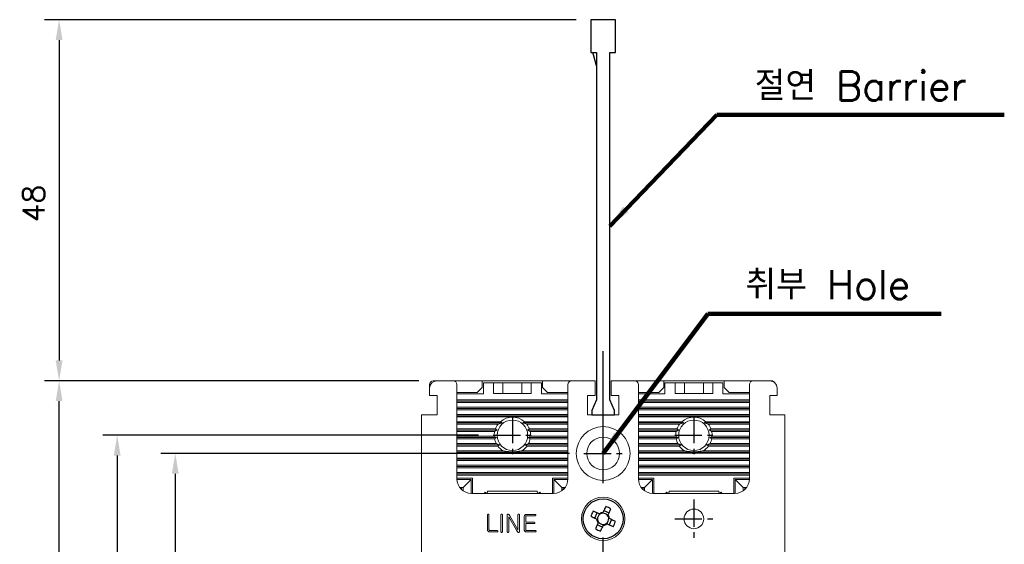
# Model space of a CAD drawing. Extents: x 2148 to 5345, y -907 to 1583.
# Tile 5 of 16: x 3966 to 4101, y 1401 to 1473. Entities that reach past the tile are written whole.
import ezdxf

# ---------------------------------------------------------------- set-up
doc = ezdxf.new("R2010")
doc.units = 0
doc.header["$LTSCALE"] = 3
doc.header["$MEASUREMENT"] = 0
doc.linetypes.add('CENTER', pattern=[2, 1.25, -0.25, 0.25, -0.25])
doc.layers.get('0').update_dxf_attribs({"linetype": 'CONTINUOUS'})
doc.layers.get('Defpoints').update_dxf_attribs({"linetype": 'CONTINUOUS'})
doc.layers.add('cen', color=1, linetype='CENTER')
doc.layers.add('di', color=3, linetype='CONTINUOUS')
doc.styles.add('KIM', font='ROMANS.shx', dxfattribs={"height": 5, "bigfont": 'GSG1.shx'})
doc.styles.get("Standard").update_dxf_attribs({"font": 'romans.shx', "height": 3, "bigfont": 'ghs.shx'})
doc.dimstyles.get("Standard").update_dxf_attribs({"dimtxt": 0.18, "dimasz": 0.18, "dimexe": 0.18, "dimexo": 0.0625, "dimgap": 0.09, "dimtad": 0, "dimtih": 1, "dimtoh": 1, "dimdec": 4, "dimzin": 0, "dimdsep": 46, "dimtxsty": 'Standard', "dimcen": 0.09, "dimadec": 0, "dimazin": 0, "dimtfac": 1, "dimtdec": 4, "dimtofl": 0, "dimtmove": 0, "dimatfit": 3, "dimfxl": 0, "dimtolj": 1, "dimtzin": 0, "dimarcsym": 0})
doc.dimstyles.new('STANDARD$0', dxfattribs={"dimtxt": 5, "dimasz": 5, "dimexe": 1, "dimexo": 2, "dimgap": 2, "dimtad": 1, "dimdec": 4, "dimzin": 12, "dimdsep": 46, "dimtxsty": 'KIM', "dimcen": -1, "dimdle": 0.1, "dimadec": 0, "dimazin": 0, "dimtfac": 1, "dimtdec": 4, "dimtmove": 0, "dimatfit": 3, "dimfxl": 0, "dimtolj": 1, "dimtzin": 0, "dimarcsym": 0})

# ---------------------------------------------------------------- blocks, each defined once
blk = doc.blocks.new('M3')
at = {"color": 4}
for p, q in [((1259.59, 222.64), (1260.31, 222.3)), ((1258.33, 221.58), (1258.67, 222.3)), ((1258.62, 221.45), (1258.72, 221.4)), ((1258.85, 221.05), (1258.8, 220.95)), ((1259.05, 222.12), (1258.95, 222.17)), ((1259.45, 222.35), (1259.41, 222.25)), ((1260.13, 221.92), (1260.17, 222.02)), ((1260.35, 221.52), (1260.25, 221.56)), ((1260.64, 221.38), (1260.3, 220.67)), ((1259.39, 220.33), (1258.67, 220.67)), ((1259.52, 220.62), (1259.57, 220.72)), ((1259.92, 220.85), (1260.02, 220.8))]:
    blk.add_line(p, q, dxfattribs=at)
at = {"color": 4, "flags": 128}
for points in [[(1258.95, 222.17), (1258.85, 222.22), (1258.74, 222.27), (1258.64, 222.32), (1258.54, 222.36), (1258.43, 222.41), (1258.33, 222.46), (1258.22, 222.51), (1258.12, 222.56)], [(1259.84, 223.18), (1259.79, 223.08), (1259.75, 222.98), (1259.7, 222.87), (1259.65, 222.77), (1259.6, 222.67), (1259.55, 222.56), (1259.5, 222.46), (1259.45, 222.35)], [(1260.17, 222.02), (1260.22, 222.12), (1260.27, 222.23), (1260.32, 222.33), (1260.37, 222.43), (1260.42, 222.54), (1260.46, 222.64), (1260.51, 222.75), (1260.56, 222.85)], [(1257.79, 221.84), (1257.89, 221.79), (1257.99, 221.74), (1258.1, 221.69), (1258.2, 221.65), (1258.31, 221.6), (1258.41, 221.55), (1258.52, 221.5), (1258.62, 221.45)], [(1261.19, 221.13), (1261.08, 221.18), (1260.98, 221.22), (1260.88, 221.27), (1260.77, 221.32), (1260.67, 221.37), (1260.56, 221.42), (1260.46, 221.47), (1260.35, 221.52)], [(1258.8, 220.95), (1258.75, 220.85), (1258.7, 220.74), (1258.66, 220.64), (1258.61, 220.53), (1258.56, 220.43), (1258.51, 220.32), (1258.46, 220.22), (1258.41, 220.12)], [(1259.13, 219.78), (1259.18, 219.89), (1259.23, 219.99), (1259.28, 220.09), (1259.32, 220.2), (1259.37, 220.3), (1259.42, 220.41), (1259.47, 220.51), (1259.52, 220.62)], [(1260.02, 220.8), (1260.12, 220.75), (1260.23, 220.7), (1260.33, 220.65), (1260.44, 220.6), (1260.54, 220.55), (1260.65, 220.51), (1260.75, 220.46), (1260.85, 220.41)]]:
    blk.add_lwpolyline(points, dxfattribs=at)
at = {"color": 4}
blk.add_circle((1259.49, 221.48), 2.75, dxfattribs=at)
for centre, radius, start, end in [((1271.82, 215.73), 15.31, 153.5189, 156.4838), ((1253.74, 209.15), 15.31, 63.5189, 66.4838), ((1259.49, 221.48), 0.867, 182.1643, 217.8385), ((1259.49, 221.48), 0.771, 124.1053, 185.8975), ((1259.49, 221.48), 0.771, 185.8975, 214.1053), ((1259.49, 221.48), 0.771, 214.1053, 275.8975), ((1259.49, 221.48), 0.867, 92.1643, 127.8385), ((1259.49, 221.48), 0.771, 95.8975, 124.1053), ((1259.49, 221.48), 0.771, 34.1053, 95.8975), ((1259.49, 221.48), 0.771, 304.1053, 5.8975), ((1259.49, 221.48), 0.771, 5.8975, 34.1053), ((1259.49, 221.48), 0.867, 2.1643, 37.8385), ((1247.15, 227.24), 15.31, 333.5189, 336.4838), ((1265.24, 233.82), 15.31, 243.519, 246.4838), ((1259.49, 221.48), 0.867, 272.1643, 307.8385), ((1259.49, 221.48), 0.771, 275.8975, 304.1053)]:
    blk.add_arc(centre, radius, start, end, dxfattribs=at)
blk = doc.blocks.new('*D32')
at = {"layer": 'Defpoints', "color": 0}
for p in [(3971.08, 1423.23), (4022.61, 1423.23), (4022.61, 1293.23)]:
    blk.add_point(p, dxfattribs=at)
at = {"layer": 'di'}
for p, q in [((4020.61, 1423.23), (3969.08, 1423.23)), ((3971.08, 1296.03), (3971.08, 1420.43)), ((4020.61, 1293.23), (3969.08, 1293.23))]:
    blk.add_line(p, q, dxfattribs=at)
for points in [[(3970.61, 1420.43), (3971.55, 1420.43), (3971.08, 1423.23)], [(3970.61, 1296.03), (3971.55, 1296.03), (3971.08, 1293.23)]]:
    blk.add_solid(points, dxfattribs=at)
at = {"layer": 'di', "insert": (3967.58, 1358.23), "char_height": 3, "attachment_point": 5, "rotation": 90}
blk.add_mtext('\\A1;130', dxfattribs=at)
blk = doc.blocks.new('12323')
for p, q in [((3740.7, 1408.13), (3738.5, 1408.13)), ((3738.5, 1408.13), (3738.5, 1404.73)), ((3743, 1408.13), (3738.5, 1408.13)), ((3743, 1407.33), (3743, 1408.13)), ((3792.3, 1407.98), (3790.8, 1407.33)), ((3792.9, 1407.98), (3792.3, 1407.98)), ((3792.9, 1404.88), (3792.9, 1407.98)), ((3790.8, 1407.33), (3743, 1407.33)), ((3743, 1405.53), (3790.8, 1405.53)), ((3743, 1405.53), (3790.8, 1405.53)), ((3743, 1404.73), (3743, 1405.53)), ((3743.65, 1405.18), (3743, 1404.98)), ((3744.85, 1405.53), (3743.65, 1405.18)), ((3790.8, 1405.53), (3792.3, 1404.88)), ((3738.5, 1404.73), (3740.7, 1404.73)), ((3738.5, 1404.73), (3743, 1404.73)), ((3792.3, 1404.88), (3792.9, 1404.88))]:
    blk.add_line(p, q)
blk = doc.blocks.new('*D84')
at = {"layer": 'Defpoints', "color": 0}
for p in [(4044.31, 1472.93), (3971.08, 1423.23), (4022.61, 1423.23)]:
    blk.add_point(p, dxfattribs=at)
at = {"layer": 'di'}
for p, q in [((4042.31, 1472.93), (3969.08, 1472.93)), ((3971.08, 1470.13), (3971.08, 1426.03)), ((4020.61, 1423.23), (3969.08, 1423.23))]:
    blk.add_line(p, q, dxfattribs=at)
for points in [[(3970.61, 1470.13), (3971.55, 1470.13), (3971.08, 1472.93)], [(3970.61, 1426.03), (3971.55, 1426.03), (3971.08, 1423.23)]]:
    blk.add_solid(points, dxfattribs=at)
at = {"layer": 'di', "insert": (3967.58, 1447.63), "char_height": 3, "attachment_point": 5, "rotation": 90}
blk.add_mtext('\\A1;48', dxfattribs=at)
blk = doc.blocks.new('*D87')
at = {"layer": 'Defpoints', "color": 0}
for p in [(4030.86, 1415.73), (3979.08, 1300.73), (4030.86, 1300.73)]:
    blk.add_point(p, dxfattribs=at)
at = {"layer": 'di'}
for p, q in [((4028.86, 1415.73), (3977.08, 1415.73)), ((3979.08, 1412.93), (3979.08, 1303.53)), ((4028.86, 1300.73), (3977.08, 1300.73))]:
    blk.add_line(p, q, dxfattribs=at)
for points in [[(3978.61, 1412.93), (3979.55, 1412.93), (3979.08, 1415.73)], [(3978.61, 1303.53), (3979.55, 1303.53), (3979.08, 1300.73)]]:
    blk.add_solid(points, dxfattribs=at)
at = {"layer": 'di', "insert": (3975.58, 1358.23), "char_height": 3, "attachment_point": 5, "rotation": 90}
blk.add_mtext('\\A1;115', dxfattribs=at)
blk = doc.blocks.new('*D90')
at = {"layer": 'Defpoints', "color": 0}
for p in [(4043.36, 1413.23), (3987.08, 1303.23), (4043.36, 1303.23)]:
    blk.add_point(p, dxfattribs=at)
at = {"layer": 'di'}
for p, q in [((4041.36, 1413.23), (3985.08, 1413.23)), ((3987.08, 1410.43), (3987.08, 1306.03)), ((4041.36, 1303.23), (3985.08, 1303.23))]:
    blk.add_line(p, q, dxfattribs=at)
for points in [[(3986.61, 1410.43), (3987.55, 1410.43), (3987.08, 1413.23)], [(3986.61, 1306.03), (3987.55, 1306.03), (3987.08, 1303.23)]]:
    blk.add_solid(points, dxfattribs=at)
at = {"layer": 'di', "insert": (3983.58, 1358.23), "char_height": 3, "attachment_point": 5, "rotation": 90}
blk.add_mtext('\\A1;110', dxfattribs=at)

msp = doc.modelspace()

# ---------------------------------------------------------------- linework, layer by layer
at = {"color": 7, "linetype": 'Continuous', "lineweight": 15}
for p, q in [((4022.11358, 1422.22573), (4022.11358, 1422.72573)), ((4023.11358, 1423.22573), (4022.61358, 1423.22573)), ((4023.11358, 1423.22573), (4025.36358, 1423.22573)), ((4029.36358, 1423.22573), (4025.36358, 1423.22573)), ((4025.86358, 1422.72573), (4025.86358, 1409.72573)), ((4029.36358, 1422.32573), (4029.36358, 1423.22573)), ((4037.66358, 1423.22573), (4029.36358, 1423.22573)), ((4029.51358, 1421.42573), (4029.51358, 1422.92573)), ((4029.51358, 1422.92573), (4030.91358, 1422.92573)), ((4030.91358, 1421.47573), (4030.91358, 1422.92573)), ((4032.21358, 1422.92573), (4030.91358, 1422.92573)), ((4032.21358, 1421.47573), (4032.21358, 1422.92573)), ((4034.81358, 1422.92573), (4032.21358, 1422.92573)), ((4034.81358, 1421.47573), (4034.81358, 1422.92573)), ((4036.11358, 1422.92573), (4034.81358, 1422.92573)), ((4036.11358, 1421.47573), (4036.11358, 1422.92573)), ((4036.11358, 1422.92573), (4037.51358, 1422.92573)), ((4037.51358, 1422.92573), (4037.51358, 1421.42573)), ((4037.66358, 1423.22573), (4037.66358, 1422.32573)), ((4041.66358, 1423.22573), (4037.66358, 1423.22573)), ((4041.16358, 1409.72573), (4041.16358, 1422.72573)), ((4041.66358, 1423.22573), (4044.91358, 1423.22573)), ((4044.91358, 1423.22573), (4044.91358, 1422.72573)), ((4044.91358, 1421.22573), (4044.91358, 1422.72573)), ((4047.11358, 1422.72573), (4047.11358, 1423.22573)), ((4047.11358, 1423.22573), (4050.36358, 1423.22573)), ((4047.11358, 1422.72573), (4047.11358, 1421.22573)), ((4054.36358, 1423.22573), (4050.36358, 1423.22573)), ((4050.86358, 1422.72573), (4050.86358, 1409.72573)), ((4054.36358, 1422.32573), (4054.36358, 1423.22573)), ((4062.66358, 1423.22573), (4054.36358, 1423.22573)), ((4054.51358, 1421.42573), (4054.51358, 1422.92573)), ((4054.51358, 1422.92573), (4055.91358, 1422.92573)), ((4055.91358, 1421.47573), (4055.91358, 1422.92573)), ((4057.21358, 1422.92573), (4055.91358, 1422.92573)), ((4057.21358, 1421.47573), (4057.21358, 1422.92573)), ((4059.81358, 1422.92573), (4057.21358, 1422.92573)), ((4059.81358, 1421.47573), (4059.81358, 1422.92573)), ((4061.11358, 1422.92573), (4059.81358, 1422.92573)), ((4061.11358, 1421.47573), (4061.11358, 1422.92573)), ((4061.11358, 1422.92573), (4062.51358, 1422.92573)), ((4062.51358, 1422.92573), (4062.51358, 1421.42573)), ((4062.66358, 1423.22573), (4062.66358, 1422.32573)), ((4066.66358, 1423.22573), (4062.66358, 1423.22573)), ((4066.16358, 1409.72573), (4066.16358, 1422.72573)), ((4066.66358, 1423.22573), (4068.96358, 1423.22573)), ((4069.21358, 1423.22573), (4068.96358, 1423.22573)), ((4022.11358, 1421.22573), (4022.11358, 1422.22573)), ((4023.11358, 1421.22573), (4022.11358, 1421.22573)), ((4023.11358, 1421.22573), (4023.16358, 1421.22573)), ((4023.16358, 1421.22573), (4023.16358, 1418.52573)), ((4025.86358, 1421.62573), (4028.66358, 1421.62573)), ((4025.86358, 1421.42573), (4029.51358, 1421.42573)), ((4028.66358, 1421.62573), (4029.36358, 1422.32573)), ((4030.91358, 1421.47573), (4036.11358, 1421.47573)), ((4037.51358, 1421.42573), (4041.16358, 1421.42573)), ((4037.66358, 1422.32573), (4038.36358, 1421.62573)), ((4038.36358, 1421.62573), (4041.16358, 1421.62573)), ((4043.86358, 1421.22573), (4044.91358, 1421.22573)), ((4043.86358, 1418.52573), (4043.86358, 1421.22573)), ((4047.11358, 1421.22573), (4048.16358, 1421.22573)), ((4048.16358, 1421.22573), (4048.16358, 1418.52573)), ((4050.86358, 1421.62573), (4053.66358, 1421.62573)), ((4050.86358, 1421.42573), (4054.51358, 1421.42573)), ((4053.66358, 1421.62573), (4054.36358, 1422.32573)), ((4055.91358, 1421.47573), (4061.11358, 1421.47573)), ((4062.51358, 1421.42573), (4066.16358, 1421.42573)), ((4062.66358, 1422.32573), (4063.36358, 1421.62573)), ((4063.36358, 1421.62573), (4066.16358, 1421.62573)), ((4068.96358, 1421.22573), (4069.46358, 1421.22573)), ((4068.96358, 1418.52573), (4068.96358, 1421.22573)), ((4069.96358, 1421.22573), (4069.46358, 1421.22573)), ((4069.96358, 1422.22573), (4069.96358, 1421.22573)), ((4025.86358, 1420.59893), (4041.16358, 1420.59893)), ((4025.86358, 1420.42573), (4041.16358, 1420.42573)), ((4025.86358, 1420.25253), (4041.16358, 1420.25253)), ((4050.86358, 1420.59893), (4066.16358, 1420.59893)), ((4050.86358, 1420.42573), (4066.16358, 1420.42573)), ((4050.86358, 1420.25253), (4066.16358, 1420.25253)), ((4021.01358, 1297.92573), (4021.01358, 1418.52573)), ((4021.01358, 1418.52573), (4021.51358, 1418.52573)), ((4023.16358, 1418.52573), (4021.51358, 1418.52573)), ((4025.86358, 1419.59894), (4041.16358, 1419.59894)), ((4025.86358, 1419.42573), (4041.16358, 1419.42573)), ((4025.86358, 1419.25253), (4041.16358, 1419.25253)), ((4025.86358, 1418.59893), (4041.16358, 1418.59893)), ((4048.16358, 1418.52573), (4043.86358, 1418.52573)), ((4050.86358, 1419.59894), (4066.16358, 1419.59894)), ((4050.86358, 1419.42573), (4066.16358, 1419.42573)), ((4050.86358, 1419.25253), (4066.16358, 1419.25253)), ((4050.86358, 1418.59893), (4066.16358, 1418.59893)), ((4070.51358, 1418.52573), (4068.96358, 1418.52573)), ((4070.51358, 1418.52573), (4071.01358, 1418.52573)), ((4071.01358, 1418.52573), (4071.01358, 1375.53823)), ((4025.86358, 1418.42573), (4041.16358, 1418.42573)), ((4025.86358, 1418.25253), (4041.16358, 1418.25253)), ((4025.86358, 1417.59894), (4031.85795, 1417.59894)), ((4025.86358, 1417.42573), (4032.11716, 1417.42573)), ((4025.86358, 1417.25253), (4031.53396, 1417.25253)), ((4031.53396, 1417.25253), (4032.11716, 1417.42573)), ((4032.11716, 1417.42573), (4031.85795, 1417.59894)), ((4035.16921, 1417.59894), (4034.91, 1417.42573)), ((4034.91, 1417.42573), (4035.4932, 1417.25253)), ((4034.91, 1417.42573), (4041.16358, 1417.42573)), ((4035.16921, 1417.59894), (4041.16358, 1417.59894)), ((4035.4932, 1417.25253), (4041.16358, 1417.25253)), ((4050.86358, 1418.42573), (4066.16358, 1418.42573)), ((4050.86358, 1418.25253), (4066.16358, 1418.25253)), ((4050.86358, 1417.59894), (4056.85795, 1417.59894)), ((4050.86358, 1417.42573), (4057.11715, 1417.42573)), ((4050.86358, 1417.25253), (4056.53396, 1417.25253)), ((4056.53396, 1417.25253), (4057.11715, 1417.42573)), ((4057.11715, 1417.42573), (4056.85795, 1417.59894)), ((4060.16921, 1417.59894), (4059.91, 1417.42573)), ((4059.91, 1417.42573), (4060.4932, 1417.25253)), ((4059.91, 1417.42573), (4066.16358, 1417.42573)), ((4060.16921, 1417.59894), (4066.16358, 1417.59894)), ((4060.4932, 1417.25253), (4066.16358, 1417.25253)), ((4025.86358, 1416.59893), (4031.17103, 1416.59893)), ((4025.86358, 1416.42573), (4031.42791, 1416.42573)), ((4025.86358, 1416.25253), (4031.06971, 1416.25253)), ((4031.06971, 1416.25253), (4031.42791, 1416.42573)), ((4031.42791, 1416.42573), (4031.17103, 1416.59893)), ((4035.85612, 1416.59893), (4035.59924, 1416.42573)), ((4035.59924, 1416.42573), (4035.95745, 1416.25253)), ((4035.59924, 1416.42573), (4041.16358, 1416.42573)), ((4035.85612, 1416.59893), (4041.16358, 1416.59893)), ((4035.95745, 1416.25253), (4041.16358, 1416.25253)), ((4050.86358, 1416.59893), (4056.17103, 1416.59893)), ((4050.86358, 1416.42573), (4056.42791, 1416.42573)), ((4050.86358, 1416.25253), (4056.06971, 1416.25253)), ((4056.06971, 1416.25253), (4056.42791, 1416.42573)), ((4056.42791, 1416.42573), (4056.17103, 1416.59893)), ((4060.85612, 1416.59893), (4060.59924, 1416.42573)), ((4060.59924, 1416.42573), (4060.95745, 1416.25253)), ((4060.59924, 1416.42573), (4066.16358, 1416.42573)), ((4060.85612, 1416.59893), (4066.16358, 1416.59893)), ((4060.95745, 1416.25253), (4066.16358, 1416.25253)), ((4025.86358, 1415.59894), (4031.0168, 1415.59894)), ((4025.86358, 1415.42573), (4031.33413, 1415.42573)), ((4025.86358, 1415.25252), (4031.05877, 1415.25252)), ((4025.86358, 1414.59894), (4031.28191, 1414.59894)), ((4031.33413, 1415.42573), (4031.0168, 1415.59894)), ((4031.05877, 1415.25252), (4031.33413, 1415.42573)), ((4031.73876, 1414.42573), (4031.28191, 1414.59894)), ((4035.74525, 1414.59894), (4035.2884, 1414.42573)), ((4036.01036, 1415.59894), (4035.69303, 1415.42573)), ((4035.69303, 1415.42573), (4035.96838, 1415.25252)), ((4035.69303, 1415.42573), (4041.16358, 1415.42573)), ((4035.74525, 1414.59894), (4041.16358, 1414.59894)), ((4035.96838, 1415.25252), (4041.16358, 1415.25252)), ((4036.01036, 1415.59894), (4041.16358, 1415.59894)), ((4050.86358, 1415.59894), (4056.0168, 1415.59894)), ((4050.86358, 1415.42573), (4056.33413, 1415.42573)), ((4050.86358, 1415.25252), (4056.05877, 1415.25252)), ((4050.86358, 1414.59894), (4056.28191, 1414.59894)), ((4056.33413, 1415.42573), (4056.0168, 1415.59894)), ((4056.05877, 1415.25252), (4056.33413, 1415.42573)), ((4056.73875, 1414.42573), (4056.28191, 1414.59894)), ((4060.74524, 1414.59894), (4060.2884, 1414.42573)), ((4061.01036, 1415.59894), (4060.69303, 1415.42573)), ((4060.69303, 1415.42573), (4060.96839, 1415.25252)), ((4060.69303, 1415.42573), (4066.16358, 1415.42573)), ((4060.74524, 1414.59894), (4066.16358, 1414.59894)), ((4060.96839, 1415.25252), (4066.16358, 1415.25252)), ((4061.01036, 1415.59894), (4066.16358, 1415.59894)), ((4025.86358, 1414.42573), (4031.73876, 1414.42573)), ((4025.86358, 1414.25253), (4031.49376, 1414.25253)), ((4025.86358, 1413.59894), (4032.19952, 1413.59894)), ((4025.86358, 1413.42573), (4041.16358, 1413.42573)), ((4025.86358, 1413.25252), (4033.14854, 1413.25252)), ((4031.49376, 1414.25253), (4031.73876, 1414.42573)), ((4033.87862, 1413.25252), (4041.16358, 1413.25252)), ((4034.82764, 1413.59894), (4041.16358, 1413.59894)), ((4035.2884, 1414.42573), (4035.5334, 1414.25253)), ((4035.2884, 1414.42573), (4041.16358, 1414.42573)), ((4035.5334, 1414.25253), (4041.16358, 1414.25253)), ((4050.86358, 1414.42573), (4056.73875, 1414.42573)), ((4050.86358, 1414.25253), (4056.49376, 1414.25253)), ((4050.86358, 1413.59894), (4057.19952, 1413.59894)), ((4050.86358, 1413.42573), (4066.16358, 1413.42573)), ((4050.86358, 1413.25252), (4058.14854, 1413.25252)), ((4056.49376, 1414.25253), (4056.73875, 1414.42573)), ((4058.87862, 1413.25252), (4066.16358, 1413.25252)), ((4059.82763, 1413.59894), (4066.16358, 1413.59894)), ((4060.2884, 1414.42573), (4060.5334, 1414.25253)), ((4060.2884, 1414.42573), (4066.16358, 1414.42573)), ((4060.5334, 1414.25253), (4066.16358, 1414.25253)), ((4025.86358, 1412.59894), (4041.16358, 1412.59894)), ((4025.86358, 1412.42573), (4041.16358, 1412.42573)), ((4025.86358, 1412.25253), (4041.16358, 1412.25253)), ((4050.86358, 1412.59894), (4066.16358, 1412.59894)), ((4050.86358, 1412.42573), (4066.16358, 1412.42573)), ((4050.86358, 1412.25253), (4066.16358, 1412.25253)), ((4025.86358, 1411.59894), (4041.16358, 1411.59894)), ((4025.86358, 1411.42573), (4041.16358, 1411.42573)), ((4025.86358, 1411.25252), (4041.16358, 1411.25252)), ((4025.86358, 1410.59894), (4041.16358, 1410.59894)), ((4025.86358, 1410.42573), (4041.16358, 1410.42573)), ((4050.86358, 1411.59894), (4066.16358, 1411.59894)), ((4050.86358, 1411.42573), (4066.16358, 1411.42573)), ((4050.86358, 1411.25252), (4066.16358, 1411.25252)), ((4050.86358, 1410.59894), (4066.16358, 1410.59894)), ((4050.86358, 1410.42573), (4066.16358, 1410.42573)), ((4025.86358, 1410.25253), (4041.16358, 1410.25253)), ((4028.01358, 1409.82573), (4025.86358, 1409.82573)), ((4025.86608, 1409.62573), (4027.81358, 1409.62573)), ((4026.71358, 1408.52573), (4027.81358, 1409.62573)), ((4027.81358, 1409.62573), (4027.81358, 1407.72635)), ((4028.01358, 1407.72573), (4028.01358, 1409.82573)), ((4039.01358, 1409.82573), (4039.01358, 1407.72573)), ((4041.16358, 1409.82573), (4039.01358, 1409.82573)), ((4039.21358, 1409.62573), (4040.31358, 1408.52573)), ((4039.21358, 1409.62573), (4041.16108, 1409.62573)), ((4039.21358, 1407.72635), (4039.21358, 1409.62573)), ((4050.86358, 1410.25253), (4066.16358, 1410.25253)), ((4053.01358, 1409.82573), (4050.86358, 1409.82573)), ((4050.86608, 1409.62573), (4052.81358, 1409.62573)), ((4051.71358, 1408.52573), (4052.81358, 1409.62573)), ((4052.81358, 1409.62573), (4052.81358, 1407.72635)), ((4053.01358, 1407.72573), (4053.01358, 1409.82573)), ((4066.16358, 1409.82573), (4064.01358, 1409.82573)), ((4064.01358, 1409.82573), (4064.01358, 1407.72573)), ((4064.21358, 1407.72635), (4064.21358, 1409.62573)), ((4064.21358, 1409.62573), (4065.31358, 1408.52573)), ((4064.21358, 1409.62573), (4066.16108, 1409.62573)), ((4026.26358, 1408.52573), (4026.51358, 1408.52573)), ((4026.51358, 1408.52573), (4026.51358, 1408.2501)), ((4026.71358, 1408.52573), (4026.51358, 1408.52573)), ((4026.71358, 1408.08942), (4026.71358, 1408.52573)), ((4027.86358, 1407.72573), (4039.16358, 1407.72573)), ((4029.75763, 1407.88185), (4029.61205, 1407.72573)), ((4029.96138, 1407.72573), (4029.75763, 1407.88185)), ((4030.08854, 1408.02573), (4030.05944, 1407.72573)), ((4036.93862, 1408.02573), (4030.08854, 1408.02573)), ((4036.96771, 1407.72573), (4036.93862, 1408.02573)), ((4037.26953, 1407.88185), (4037.06578, 1407.72573)), ((4037.41511, 1407.72573), (4037.26953, 1407.88185)), ((4040.31358, 1408.52573), (4040.31358, 1408.08942)), ((4040.51358, 1408.52573), (4040.31358, 1408.52573)), ((4040.51358, 1408.52573), (4040.76358, 1408.52573)), ((4040.51358, 1408.2501), (4040.51358, 1408.52573)), ((4051.26358, 1408.52573), (4051.51358, 1408.52573)), ((4051.51358, 1408.52573), (4051.51358, 1408.2501)), ((4051.71358, 1408.52573), (4051.51358, 1408.52573)), ((4051.71358, 1408.08942), (4051.71358, 1408.52573)), ((4052.86358, 1407.72573), (4064.16358, 1407.72573)), ((4054.75763, 1407.88185), (4054.61205, 1407.72573)), ((4054.96138, 1407.72573), (4054.75763, 1407.88185)), ((4055.08854, 1408.02573), (4055.05944, 1407.72573)), ((4061.93862, 1408.02573), (4055.08854, 1408.02573)), ((4061.96771, 1407.72573), (4061.93862, 1408.02573)), ((4062.26953, 1407.88185), (4062.06578, 1407.72573)), ((4062.41511, 1407.72573), (4062.26953, 1407.88185)), ((4065.31358, 1408.52573), (4065.31358, 1408.08942)), ((4065.51358, 1408.52573), (4065.31358, 1408.52573)), ((4065.51358, 1408.2501), (4065.51358, 1408.52573)), ((4065.51358, 1408.52573), (4065.76358, 1408.52573)), ((4030.07222, 1404.75694), (4030.07222, 1402.73678)), ((4030.28827, 1402.75318), (4030.28827, 1404.75742)), ((4031.92407, 1404.75694), (4031.92407, 1402.46769)), ((4032.14012, 1402.46769), (4032.14012, 1404.75694)), ((4032.78827, 1404.73428), (4032.78827, 1402.48071)), ((4033.00432, 1404.49315), (4034.08457, 1402.67313)), ((4033.00432, 1402.47155), (4033.00432, 1404.49315)), ((4033.15864, 1404.633), (4033.04435, 1404.79552)), ((4034.26975, 1402.73196), (4033.15864, 1404.633)), ((4034.26975, 1404.77623), (4034.26975, 1402.73196)), ((4034.4858, 1402.49759), (4034.4858, 1404.77623)), ((4035.13395, 1404.51582), (4035.13395, 1402.73968)), ((4035.35, 1403.75289), (4035.35, 1404.49942)), ((4036.51271, 1403.75289), (4035.35, 1403.75289)), ((4036.63761, 1404.83314), (4035.44452, 1404.83314)), ((4035.49226, 1404.64795), (4036.63858, 1404.64795)), ((4030.38135, 1402.42573), (4031.41867, 1402.42573)), ((4031.42012, 1402.61092), (4030.42957, 1402.61092)), ((4034.08457, 1402.67313), (4034.26879, 1402.40644)), ((4035.35, 1403.5677), (4036.51271, 1403.5677)), ((4035.35, 1402.7527), (4035.35, 1403.5677)), ((4035.44163, 1402.42573), (4036.66607, 1402.42573)), ((4036.66703, 1402.61092), (4035.49082, 1402.61092))]:
    msp.add_line(p, q, dxfattribs=at)
for centre, radius in [((4033.51358, 1415.72573), 2.1), ((4058.51358, 1415.72573), 2.1), ((4046.01358, 1413.22573), 3.7), ((4046.01358, 1413.22573), 2.25), ((4046.01358, 1404.22573), 3), ((4058.51358, 1404.22573), 1.35)]:
    msp.add_circle(centre, radius, dxfattribs=at)
for centre, radius, start, end in [((4022.61358, 1422.72573), 0.5, 90, 180), ((4023.11358, 1422.22573), 1, 90, 180), ((4025.36358, 1422.72573), 0.5, 0, 90), ((4041.66358, 1422.72573), 0.5, 90, 180), ((4050.36358, 1422.72573), 0.5, 0, 90), ((4066.66358, 1422.72573), 0.5, 90, 180), ((4068.96358, 1422.22573), 1, 0, 90), ((4069.21358, 1422.72573), 0.5, 24.9363879, 90), ((4033.51358, 1415.72573), 2.5, 142.3585652, 159.5565927), ((4033.51358, 1415.72573), 2.5, 48.5282235, 131.4717765), ((4033.51358, 1415.72573), 2.5, 20.4434073, 37.6414348), ((4058.51358, 1415.72573), 2.5, 142.3585652, 159.5565927), ((4058.51358, 1415.72573), 2.5, 48.5282235, 131.4717765), ((4058.51358, 1415.72573), 2.5, 20.4434073, 37.6414348), ((4033.51358, 1415.72573), 2.5, 167.8355697, 182.9071728), ((4033.51358, 1415.72573), 2.5, 357.0928272, 12.1644303), ((4058.51358, 1415.72573), 2.5, 167.8355697, 182.9071728), ((4058.51358, 1415.72573), 2.5, 357.0928272, 12.1644303), ((4033.51358, 1415.72573), 2.5, 190.9108874, 206.7897573), ((4033.51358, 1415.72573), 2.5, 333.2102426, 349.0891126), ((4058.51358, 1415.72573), 2.5, 190.9108874, 206.7897573), ((4058.51358, 1415.72573), 2.5, 333.2102426, 349.0891126), ((4033.51358, 1415.72573), 2.5, 216.1060756, 238.2898456), ((4033.51358, 1415.72573), 2.5, 261.6038051, 278.3961949), ((4033.51358, 1415.72573), 2.5, 301.7101544, 323.8939244), ((4058.51358, 1415.72573), 2.5, 216.1060756, 238.2898456), ((4058.51358, 1415.72573), 2.5, 261.6038051, 278.3961949), ((4058.51358, 1415.72573), 2.5, 301.7101544, 323.8939244), ((4027.86358, 1409.72573), 2, 180, 270), ((4039.16358, 1409.72573), 2, 270, 0), ((4052.86358, 1409.72573), 2, 180, 270), ((4064.16358, 1409.72573), 2, 270, 0)]:
    msp.add_arc(centre, radius, start, end, dxfattribs=at)
for points, knots in [([(4034.82764, 1413.59894), (4034.62895, 1413.5632), (4034.22515, 1413.49059), (4033.60015, 1413.45277), (4032.98436, 1413.47579), (4032.52557, 1413.5355), (4032.26846, 1413.58552), (4032.19952, 1413.59894)], [0, 0, 0, 0, 0.234260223, 0.476086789, 0.693229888, 0.917747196, 1, 1, 1, 1]), ([(4033.14854, 1413.25252), (4033.25611, 1413.26884), (4033.47197, 1413.30157), (4033.72634, 1413.28078), (4033.85491, 1413.25692), (4033.87862, 1413.25252)], [0, 0, 0, 0, 0.447606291, 0.898152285, 1, 1, 1, 1]), ([(4059.82763, 1413.59894), (4059.62894, 1413.5632), (4059.22515, 1413.49059), (4058.60015, 1413.45277), (4057.98436, 1413.47579), (4057.52557, 1413.5355), (4057.26846, 1413.58552), (4057.19952, 1413.59894)], [0, 0, 0, 0, 0.234259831, 0.476086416, 0.693229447, 0.917747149, 1, 1, 1, 1]), ([(4058.14854, 1413.25252), (4058.25611, 1413.26884), (4058.47196, 1413.30157), (4058.72634, 1413.28078), (4058.85492, 1413.25692), (4058.87862, 1413.25252)], [0, 0, 0, 0, 0.447605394, 0.898152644, 1, 1, 1, 1]), ([(4030.10357, 1404.83796), (4030.093, 1404.82458), (4030.07409, 1404.8006), (4030.07279, 1404.77032), (4030.07222, 1404.75694)], [0, 0, 0, 0, 0.558324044, 1, 1, 1, 1]), ([(4030.18024, 1404.864), (4030.16453, 1404.86299), (4030.13646, 1404.86118), (4030.11362, 1404.84506), (4030.10357, 1404.83796)], [0, 0, 0, 0, 0.559878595, 1, 1, 1, 1]), ([(4030.25355, 1404.83796), (4030.24111, 1404.84655), (4030.21888, 1404.8619), (4030.19206, 1404.86336), (4030.18024, 1404.864)], [0, 0, 0, 0, 0.559296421, 1, 1, 1, 1]), ([(4030.28827, 1404.75742), (4030.28679, 1404.77478), (4030.28415, 1404.80578), (4030.2629, 1404.82813), (4030.25355, 1404.83796)], [0, 0, 0, 0, 0.55991761, 1, 1, 1, 1]), ([(4031.95542, 1404.83796), (4031.94486, 1404.82458), (4031.92594, 1404.8006), (4031.92464, 1404.77032), (4031.92407, 1404.75694)], [0, 0, 0, 0, 0.558317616, 1, 1, 1, 1]), ([(4032.0321, 1404.864), (4032.01638, 1404.86299), (4031.98832, 1404.86118), (4031.96547, 1404.84506), (4031.95542, 1404.83796)], [0, 0, 0, 0, 0.559888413, 1, 1, 1, 1]), ([(4032.1054, 1404.83796), (4032.09297, 1404.84655), (4032.07074, 1404.8619), (4032.04392, 1404.86336), (4032.0321, 1404.864)], [0, 0, 0, 0, 0.559318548, 1, 1, 1, 1]), ([(4032.14012, 1404.75694), (4032.1387, 1404.7744), (4032.13615, 1404.80558), (4032.11479, 1404.82807), (4032.1054, 1404.83796)], [0, 0, 0, 0, 0.560016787, 1, 1, 1, 1]), ([(4032.88906, 1404.864), (4032.87248, 1404.85986), (4032.83941, 1404.85159), (4032.79361, 1404.80627), (4032.7903, 1404.76158), (4032.78827, 1404.73428)], [0, 0, 0, 0, 0.28109308, 0.560703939, 1, 1, 1, 1]), ([(4033.04435, 1404.79552), (4033.03408, 1404.80886), (4033.01356, 1404.83553), (4032.95957, 1404.86627), (4032.91577, 1404.86486), (4032.88906, 1404.864)], [0, 0, 0, 0, 0.2805809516, 0.5612015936, 1, 1, 1, 1]), ([(4034.30061, 1404.84471), (4034.29052, 1404.83377), (4034.27246, 1404.8142), (4034.27058, 1404.78786), (4034.26975, 1404.77623)], [0, 0, 0, 0, 0.558728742, 1, 1, 1, 1]), ([(4034.37585, 1404.864), (4034.36104, 1404.86326), (4034.33456, 1404.86194), (4034.311, 1404.84998), (4034.30061, 1404.84471)], [0, 0, 0, 0, 0.559336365, 1, 1, 1, 1]), ([(4034.45156, 1404.84134), (4034.43839, 1404.8488), (4034.41477, 1404.86217), (4034.38778, 1404.86344), (4034.37585, 1404.864)], [0, 0, 0, 0, 0.557979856, 1, 1, 1, 1]), ([(4034.4858, 1404.77623), (4034.48402, 1404.79097), (4034.48082, 1404.81733), (4034.46052, 1404.83399), (4034.45156, 1404.84134)], [0, 0, 0, 0, 0.558897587, 1, 1, 1, 1]), ([(4035.20918, 1404.73524), (4035.18445, 1404.69777), (4035.14021, 1404.63075), (4035.13586, 1404.55099), (4035.13395, 1404.51582)], [0, 0, 0, 0, 0.559030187, 1, 1, 1, 1]), ([(4035.44452, 1404.83314), (4035.39417, 1404.82915), (4035.30428, 1404.82203), (4035.23823, 1404.76176), (4035.20918, 1404.73524)], [0, 0, 0, 0, 0.560088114, 1, 1, 1, 1]), ([(4035.35, 1404.49942), (4035.35123, 1404.52013), (4035.35344, 1404.55712), (4035.37349, 1404.58805), (4035.38231, 1404.60166)], [0, 0, 0, 0, 0.560016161, 1, 1, 1, 1]), ([(4035.38231, 1404.60166), (4035.40014, 1404.61702), (4035.43208, 1404.64453), (4035.47382, 1404.6469), (4035.49226, 1404.64795)], [0, 0, 0, 0, 0.558348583, 1, 1, 1, 1]), ([(4036.58987, 1403.72637), (4036.57675, 1403.73524), (4036.55327, 1403.75112), (4036.52512, 1403.75235), (4036.51271, 1403.75289)], [0, 0, 0, 0, 0.55899413, 1, 1, 1, 1]), ([(4036.51271, 1403.5677), (4036.5289, 1403.56902), (4036.55779, 1403.57138), (4036.58007, 1403.58959), (4036.58987, 1403.5976)], [0, 0, 0, 0, 0.560232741, 1, 1, 1, 1]), ([(4036.61543, 1403.6603), (4036.61424, 1403.6741), (4036.61213, 1403.69878), (4036.59668, 1403.71793), (4036.58987, 1403.72637)], [0, 0, 0, 0, 0.559433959, 1, 1, 1, 1]), ([(4036.58987, 1403.5976), (4036.59808, 1403.60795), (4036.61279, 1403.62649), (4036.61462, 1403.64993), (4036.61543, 1403.6603)], [0, 0, 0, 0, 0.557803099, 1, 1, 1, 1]), ([(4036.71284, 1404.80661), (4036.70009, 1404.81543), (4036.67728, 1404.83119), (4036.64975, 1404.83254), (4036.63761, 1404.83314)], [0, 0, 0, 0, 0.55925835, 1, 1, 1, 1]), ([(4036.63858, 1404.64795), (4036.65422, 1404.64939), (4036.68217, 1404.65197), (4036.70347, 1404.66994), (4036.71284, 1404.67785)], [0, 0, 0, 0, 0.559765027, 1, 1, 1, 1]), ([(4036.73889, 1404.74055), (4036.73773, 1404.75444), (4036.73566, 1404.77926), (4036.71982, 1404.79825), (4036.71284, 1404.80661)], [0, 0, 0, 0, 0.559655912, 1, 1, 1, 1]), ([(4036.71284, 1404.67785), (4036.72124, 1404.68813), (4036.73631, 1404.70656), (4036.7381, 1404.73012), (4036.73889, 1404.74055)], [0, 0, 0, 0, 0.557713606, 1, 1, 1, 1]), ([(4030.07222, 1402.73678), (4030.07566, 1402.69289), (4030.0818, 1402.6145), (4030.12705, 1402.55073), (4030.14697, 1402.52266)], [0, 0, 0, 0, 0.559873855, 1, 1, 1, 1]), ([(4030.14697, 1402.52266), (4030.18511, 1402.49039), (4030.25345, 1402.43257), (4030.34215, 1402.42783), (4030.38135, 1402.42573)], [0, 0, 0, 0, 0.558062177, 1, 1, 1, 1]), ([(4030.32058, 1402.65625), (4030.30988, 1402.67287), (4030.29074, 1402.70258), (4030.28903, 1402.7377), (4030.28827, 1402.75318)], [0, 0, 0, 0, 0.559254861, 1, 1, 1, 1]), ([(4030.42957, 1402.61092), (4030.40628, 1402.61283), (4030.36471, 1402.61624), (4030.33406, 1402.64403), (4030.32058, 1402.65625)], [0, 0, 0, 0, 0.560199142, 1, 1, 1, 1]), ([(4031.41867, 1402.42573), (4031.43501, 1402.42705), (4031.46418, 1402.42941), (4031.48683, 1402.44762), (4031.4968, 1402.45563)], [0, 0, 0, 0, 0.560072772, 1, 1, 1, 1]), ([(4031.49728, 1402.58439), (4031.48416, 1402.59327), (4031.46068, 1402.60915), (4031.43253, 1402.61037), (4031.42012, 1402.61092)], [0, 0, 0, 0, 0.55899413, 1, 1, 1, 1]), ([(4031.4968, 1402.45563), (4031.5052, 1402.46591), (4031.52026, 1402.48433), (4031.52205, 1402.5079), (4031.52284, 1402.51832)], [0, 0, 0, 0, 0.557713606, 1, 1, 1, 1]), ([(4031.52284, 1402.51832), (4031.52165, 1402.53213), (4031.51953, 1402.55681), (4031.50408, 1402.57596), (4031.49728, 1402.58439)], [0, 0, 0, 0, 0.559411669, 1, 1, 1, 1]), ([(4031.92407, 1402.46769), (4031.92534, 1402.45122), (4031.92761, 1402.42178), (4031.94691, 1402.39975), (4031.95542, 1402.39004)], [0, 0, 0, 0, 0.559300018, 1, 1, 1, 1]), ([(4031.95542, 1402.39004), (4031.96856, 1402.38156), (4031.99207, 1402.36638), (4032.01985, 1402.36473), (4032.0321, 1402.364)], [0, 0, 0, 0, 0.559307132, 1, 1, 1, 1]), ([(4032.0321, 1402.364), (4032.04709, 1402.36539), (4032.07388, 1402.36786), (4032.09577, 1402.38326), (4032.1054, 1402.39004)], [0, 0, 0, 0, 0.559705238, 1, 1, 1, 1]), ([(4032.1054, 1402.39004), (4032.11682, 1402.40246), (4032.13726, 1402.42467), (4032.13925, 1402.45452), (4032.14012, 1402.46769)], [0, 0, 0, 0, 0.558964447, 1, 1, 1, 1]), ([(4032.78827, 1402.48071), (4032.78949, 1402.46317), (4032.79168, 1402.43185), (4032.81074, 1402.40717), (4032.81913, 1402.39631)], [0, 0, 0, 0, 0.559998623, 1, 1, 1, 1]), ([(4032.81913, 1402.39631), (4032.83169, 1402.38669), (4032.85416, 1402.36947), (4032.88206, 1402.36568), (4032.89437, 1402.364)], [0, 0, 0, 0, 0.559098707, 1, 1, 1, 1]), ([(4032.89437, 1402.364), (4032.90933, 1402.36468), (4032.93607, 1402.36589), (4032.95968, 1402.3783), (4032.97008, 1402.38377)], [0, 0, 0, 0, 0.559318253, 1, 1, 1, 1]), ([(4032.97008, 1402.38377), (4032.98147, 1402.39831), (4033.00185, 1402.42433), (4033.00356, 1402.45709), (4033.00432, 1402.47155)], [0, 0, 0, 0, 0.558918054, 1, 1, 1, 1]), ([(4034.26879, 1402.40644), (4034.27739, 1402.39599), (4034.29464, 1402.37503), (4034.3415, 1402.35772), (4034.37601, 1402.36162), (4034.39707, 1402.364)], [0, 0, 0, 0, 0.279814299, 0.560683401, 1, 1, 1, 1]), ([(4034.39707, 1402.364), (4034.41264, 1402.36948), (4034.44375, 1402.38042), (4034.48092, 1402.42939), (4034.48395, 1402.47172), (4034.4858, 1402.49759)], [0, 0, 0, 0, 0.280542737, 0.560407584, 1, 1, 1, 1]), ([(4035.13395, 1402.73968), (4035.13742, 1402.69554), (4035.14361, 1402.61669), (4035.18847, 1402.55207), (4035.20822, 1402.52363)], [0, 0, 0, 0, 0.5598077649, 1, 1, 1, 1]), ([(4035.20822, 1402.52363), (4035.24614, 1402.49132), (4035.31411, 1402.43341), (4035.40254, 1402.42809), (4035.44163, 1402.42573)], [0, 0, 0, 0, 0.5580113, 1, 1, 1, 1]), ([(4035.38183, 1402.65625), (4035.37138, 1402.67284), (4035.3527, 1402.70251), (4035.35082, 1402.73734), (4035.35, 1402.7527)], [0, 0, 0, 0, 0.559198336, 1, 1, 1, 1]), ([(4035.49082, 1402.61092), (4035.46753, 1402.61283), (4035.42595, 1402.61624), (4035.39531, 1402.64403), (4035.38183, 1402.65625)], [0, 0, 0, 0, 0.560192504, 1, 1, 1, 1]), ([(4036.66607, 1402.42573), (4036.68233, 1402.42702), (4036.71139, 1402.42932), (4036.73383, 1402.44759), (4036.74371, 1402.45563)], [0, 0, 0, 0, 0.559869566, 1, 1, 1, 1]), ([(4036.74419, 1402.58439), (4036.73107, 1402.59327), (4036.70759, 1402.60915), (4036.67945, 1402.61037), (4036.66703, 1402.61092)], [0, 0, 0, 0, 0.55899413, 1, 1, 1, 1]), ([(4036.74371, 1402.45563), (4036.75211, 1402.46591), (4036.76717, 1402.48433), (4036.76896, 1402.5079), (4036.76975, 1402.51832)], [0, 0, 0, 0, 0.557704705, 1, 1, 1, 1]), ([(4036.76975, 1402.51832), (4036.76857, 1402.53213), (4036.76644, 1402.55681), (4036.751, 1402.57596), (4036.74419, 1402.58439)], [0, 0, 0, 0, 0.55941384, 1, 1, 1, 1])]:
    msp.add_open_spline(points, degree=3, knots=knots, dxfattribs=at)
at = {"layer": 'cen', "ltscale": 10}
msp.add_line((4046.01358, 1289.15913), (4046.01358, 1427.29233), dxfattribs=at)
at = {"layer": 'cen'}
for p, q in [((4033.51358, 1418.37573), (4033.51358, 1413.07573)), ((4058.51358, 1418.37573), (4058.51358, 1413.07573)), ((4030.86358, 1415.72573), (4036.16358, 1415.72573)), ((4055.86358, 1415.72573), (4061.16358, 1415.72573)), ((4043.36358, 1413.22573), (4048.66358, 1413.22573)), ((4058.51358, 1406.87573), (4058.51358, 1401.57573)), ((4055.86358, 1404.22573), (4061.16358, 1404.22573))]:
    msp.add_line(p, q, dxfattribs=at)

# ---------------------------------------------------------------- block references
at = {"rotation": 270}
msp.add_blockref('M3', (3824.52978, 2663.71278), dxfattribs=at)
at = {"layer": 'di', "rotation": 270}
msp.add_blockref('12323', (2639.58824, 5211.42423), dxfattribs=at)

# ---------------------------------------------------------------- texts
at = {"layer": 'di', "char_height": 4, "attachment_point": 7}
for s, insert in [('절연 Barrier', (4066.87623, 1461.81407)), ('취부 Hole', (4065.60882, 1434.44378))]:
    msp.add_mtext(s, dxfattribs=dict(at, insert=insert))

# ---------------------------------------------------------------- dimensions: what is measured, and where the dimension line sits
at = {"layer": 'di'}
dim = msp.add_linear_dim(base=(3971.07899, 1423.22573), p1=(4044.31358, 1472.92573), p2=(4022.61358, 1423.22573), angle=90, text='48', dimstyle='STANDARD$0', override={"dimtxt": 3, "dimasz": 2.8, "dimexe": 2, "dimdec": 2, "dimzin": 8, "dimtxsty": 'Standard', "dimcen": 0, "dimclrd": 256, "dimclre": 256, "dimclrt": 256, "dimadec": 2, "dimazin": 2, "dimtfac": 0.6, "dimtdec": 2, "dimtzin": 8, "dimlwd": 65535, "dimlwe": 65535, "dimarcsym": 1}, dxfattribs=at)
dim.commit()
dim.dimension.update_dxf_attribs({"geometry": '*D84', "text_midpoint": (3971.07899, 1447.62573), "dimtype": 160})
for base, p1, p2, picture, middle in [((3971.07899, 1423.22573), (4022.61358, 1293.22573), (4022.61358, 1423.22573), '*D32', (3971.07899, 1358.22573)), ((3979.07899, 1300.72573), (4030.86358, 1415.72573), (4030.86358, 1300.72573), '*D87', (3979.07899, 1358.22573)), ((3987.07899, 1303.22573), (4043.36358, 1413.22573), (4043.36358, 1303.22573), '*D90', (3987.07899, 1358.22573))]:
    dim = msp.add_linear_dim(base=base, p1=p1, p2=p2, angle=90, dimstyle='STANDARD$0', override={"dimtxt": 3, "dimasz": 2.8, "dimexe": 2, "dimdec": 2, "dimzin": 8, "dimtxsty": 'Standard', "dimcen": 0, "dimclrd": 256, "dimclre": 256, "dimclrt": 256, "dimadec": 2, "dimazin": 2, "dimtfac": 0.6, "dimtdec": 2, "dimtmove": 0, "dimtzin": 8, "dimlwd": 65535, "dimlwe": 65535, "dimarcsym": 1}, dxfattribs=at)
    dim.commit()
    dim.dimension.update_dxf_attribs({"geometry": picture, "text_midpoint": middle, "dimtype": 160})

# ---------------------------------------------------------------- leaders
at = {"layer": 'di', "annotation_type": 0, "has_hookline": 1, "hookline_direction": 0}
for points, text_width in [([(4046.91358, 1444.52573), (4061.67623, 1459.81407), (4064.87623, 1459.81407)], 34.3873), ([(4046.01358, 1413.22573), (4060.40882, 1432.44378), (4063.60882, 1432.44378)], 26.94603)]:
    msp.add_leader(points, dimstyle='Standard', override={"dimtxt": 4, "dimasz": 3.2, "dimexe": 2, "dimexo": 2, "dimgap": 2, "dimtad": 1, "dimtih": 0, "dimtoh": 0, "dimdec": 2, "dimzin": 8, "dimcen": 0, "dimclrd": 256, "dimclre": 256, "dimclrt": 256, "dimadec": 2, "dimazin": 2, "dimtfac": 0.6, "dimtdec": 2, "dimtofl": 1, "dimtzin": 8, "dimlwd": 65535, "dimlwe": 65535, "dimarcsym": 1}, dxfattribs=dict(at, text_width=text_width))

doc.saveas('drawing.dxf')
